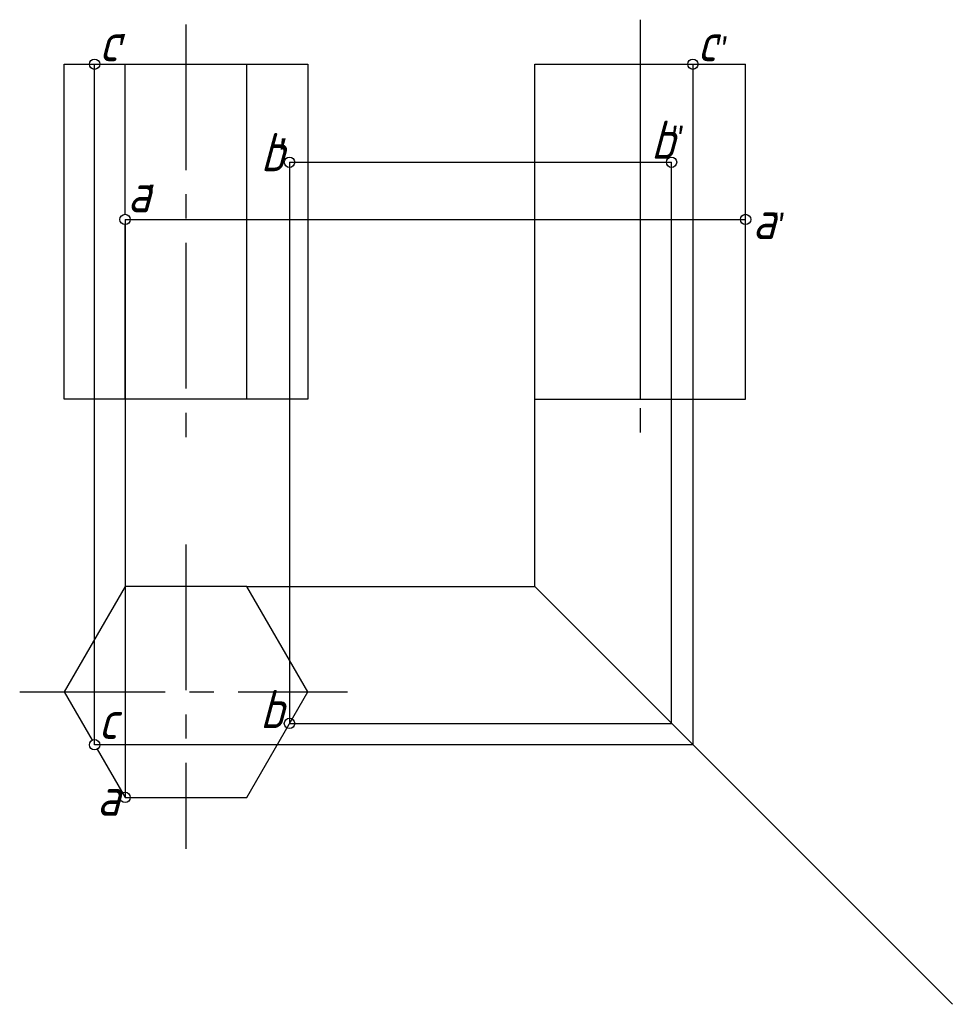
# Model space of a CAD drawing. Header units: millimetres. Extents: x 1669 to 1791, y 2619 to 2748.
import ezdxf

# ---------------------------------------------------------------- set-up
doc = ezdxf.new("R2010")
doc.units = ezdxf.units.MM
doc.linetypes.add('CENTER2', pattern=[28.575, 19.05, -3.175, 3.175, -3.175])
doc.layers.get('0').update_dxf_attribs({"color": 5})
for name, color, linetype in [('ST文字', 7, 'Continuous'), ('中心线', 7, 'CENTER2'), ('尺寸线', 7, 'Continuous')]:
    doc.layers.add(name, color=color, linetype=linetype)
doc.layers.add('粗实线', color=7, linetype='Continuous', lineweight=30)
doc.styles.add('HZDX', font='aehalf.shx', dxfattribs={"height": 4, "bigfont": 'HZDX.shx'})
doc.styles.get("Standard").update_dxf_attribs({"font": 'gbeitc.shx', "height": 5})

msp = doc.modelspace()

# ---------------------------------------------------------------- linework, layer by layer
for p, q in [((1679.21, 2652.93), (1679.21, 2741.92)), ((1757.48, 2741.92), (1757.48, 2652.93)), ((1704.71, 2729.1), (1754.69, 2729.1)), ((1704.71, 2729.1), (1704.71, 2655.72)), ((1754.69, 2655.72), (1754.69, 2729.1)), ((1683.19, 2721.62), (1683.19, 2646.04)), ((1683.19, 2721.62), (1764.38, 2721.62)), ((1736.79, 2673.63), (1736.79, 2698.12)), ((1699.12, 2673.63), (1736.79, 2673.63)), ((1736.79, 2673.63), (1791.43, 2618.99)), ((1704.71, 2655.72), (1754.69, 2655.72)), ((1757.48, 2652.93), (1679.21, 2652.93))]:
    msp.add_line(p, q)
for centre in [(1679.21, 2741.92), (1757.48, 2741.92), (1754.69, 2729.1), (1764.38, 2721.62), (1704.71, 2655.72), (1683.19, 2646.04)]:
    msp.add_circle(centre, 0.678)
at = {"layer": '中心线'}
for p, q in [((1750.58, 2747.74), (1750.58, 2691.69)), ((1691.16, 2747.13), (1691.16, 2691.69)), ((1691.16, 2679.13), (1691.16, 2639.31)), ((1669.41, 2659.83), (1712.29, 2659.83))]:
    msp.add_line(p, q, dxfattribs=at)
at = {"layer": '尺寸线'}
for centre in [(1704.71, 2729.1), (1683.19, 2721.62), (1679.21, 2652.93)]:
    msp.add_circle(centre, 0.678, dxfattribs=at)
at = {"layer": '粗实线'}
for p, q in [((1675.23, 2698.12), (1675.23, 2741.92)), ((1675.23, 2741.92), (1707.09, 2741.92)), ((1683.19, 2722.3), (1683.19, 2741.92)), ((1699.12, 2698.12), (1699.12, 2741.92)), ((1707.09, 2741.92), (1707.09, 2698.12)), ((1736.79, 2698.12), (1736.79, 2741.92)), ((1736.79, 2741.92), (1764.38, 2741.92)), ((1750.58, 2741.92), (1750.58, 2698.12)), ((1764.38, 2698.12), (1764.38, 2741.92)), ((1683.19, 2698.12), (1683.19, 2720.95)), ((1707.09, 2698.12), (1675.23, 2698.12)), ((1736.79, 2698.12), (1764.38, 2698.12))]:
    msp.add_line(p, q, dxfattribs=at)
for points in [[(1679.55, 2652.35), (1683.19, 2646.04), (1699.12, 2646.04), (1707.09, 2659.83), (1699.12, 2673.63), (1683.19, 2673.63), (1679.55, 2667.32)], [(1679.55, 2667.32), (1675.23, 2659.83), (1678.87, 2653.52)]]:
    msp.add_lwpolyline(points, dxfattribs=at)

# ---------------------------------------------------------------- texts
for s, p in [('c', (1679.77, 2742.3)), ('c', (1758.04, 2742.3)), ('b', (1751.99, 2729.54)), ('a', (1765.28, 2719.05)), ('b', (1700.85, 2655.09)), ('a', (1679.5, 2643.64))]:
    msp.add_text(s, height=5).set_placement(p)
at = {"width": 6.6925, "attachment_point": 1, "style": 'HZDX'}
for s, insert, char_height in [('′', (1682.32, 2745.89), 4), ('{\\fFangSong_GB2312|b0|i0|c134|p49;″}', (1760.26, 2745.42), 3), ('{\\fFangSong_GB2312|b0|i0|c134|p49;″}', (1754.53, 2733.74), 3), ('{\\fFangSong_GB2312|b0|i0|c134|p49;″}', (1767.72, 2722.35), 3)]:
    msp.add_mtext(s, dxfattribs=dict(at, insert=insert, char_height=char_height))
at = {"layer": 'ST文字', "char_height": 4, "width": 6.6925, "attachment_point": 1, "style": 'HZDX'}
for insert in [(1703.32, 2732.23), (1686.05, 2726.15)]:
    msp.add_mtext('′', dxfattribs=dict(at, insert=insert))
at = {"layer": '尺寸线'}
for s, p in [('b', (1700.92, 2727.92)), ('a', (1683.51, 2722.56)), ('c', (1679.69, 2653.69))]:
    msp.add_text(s, height=5, dxfattribs=at).set_placement(p)

doc.saveas('drawing.dxf')
